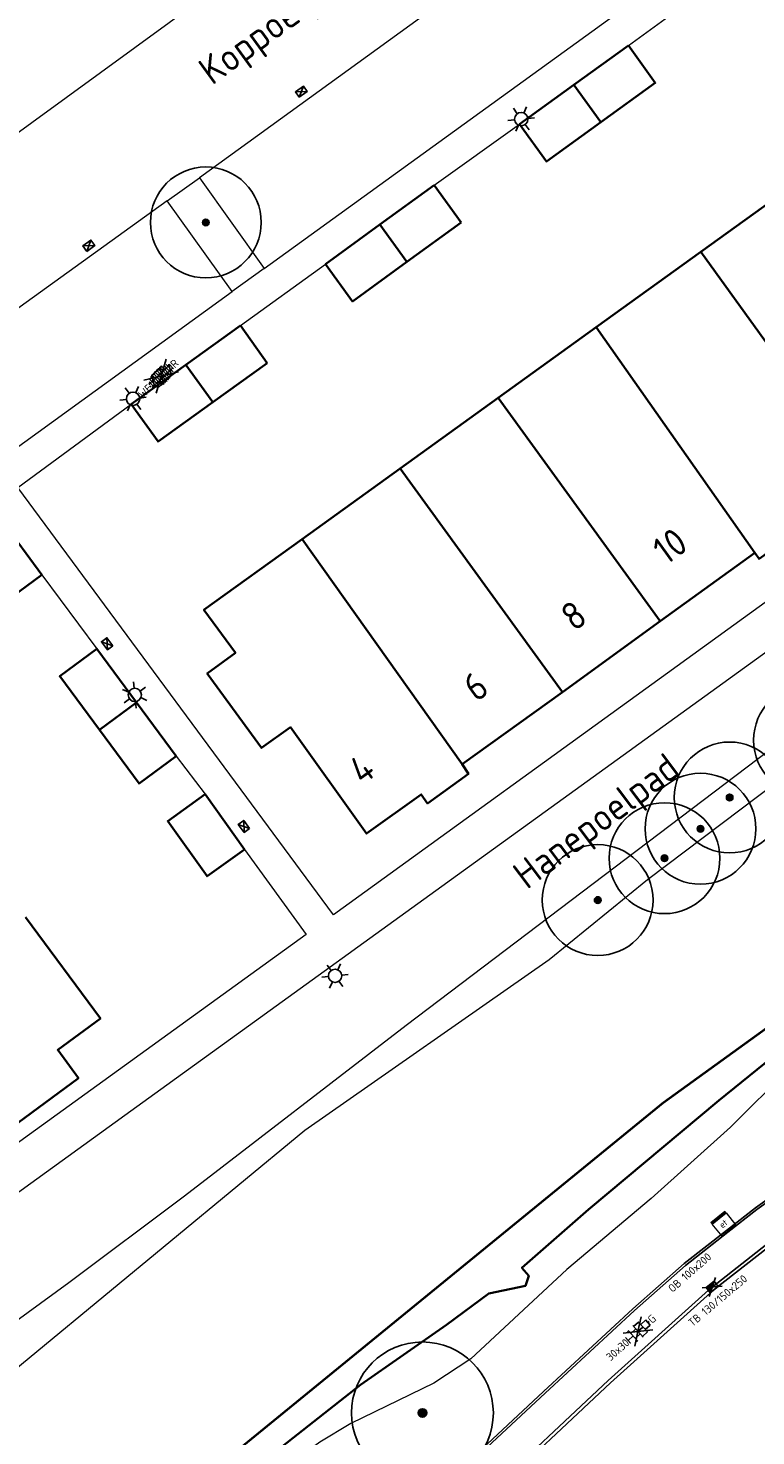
# Model space of a CAD drawing. Header units: metres. Extents: x 92877 to 94117, y 464509 to 465451.
# Tile 71 of 102: x 93184 to 93217, y 465191 to 465254. Entities that reach past the tile are written whole.
import ezdxf
from ezdxf.enums import TextEntityAlignment as Align

# ---------------------------------------------------------------- set-up
doc = ezdxf.new("R2010")
doc.units = ezdxf.units.M
doc.linetypes.add('XX-PROJECTGRENS', pattern=[18, 12, -3, 0, -3])
doc.layers.get('0').update_dxf_attribs({"linetype": 'CONTINUOUS'})
for name, color, linetype, lineweight in [('B-WE-GK-BESCHOEIING-G', 252, 'GK-BESCHOEIING', 35), ('B-WE-GR-BEPLANTING_CULTUUR-G', 252, 'CONTINUOUS', 18), ('B-WE-GR-BOOM-S', 90, 'CONTINUOUS', 25), ('B-WE-KL-ET_KAST-S', 252, 'CONTINUOUS', 25), ('B-WE-KL-ET_LS_OV_LICHTMAST-S', 252, 'CONTINUOUS', 25), ('B-WE-OG-TOPOGRAFIE_BEBOUWING-GV', 252, 'CONTINUOUS', 35), ('B-WE-OG-TOPOGRAFIE_HUISNUMMER-T25', 7, 'CONTINUOUS', 20), ('B-WE-OG-TOPOGRAFIE_STRAATNAAM-T18', 7, 'CONTINUOUS', 18), ('B-WE-OG-TOPOGRAFIE_WATER-GV', 252, 'CONTINUOUS', 18), ('B-WE-RI-HWA_KOLK-S', 252, 'CONTINUOUS', 25), ('B-WE-VH-VERHARDING-GV', 252, 'CONTINUOUS', 18), ('N-WE-KG-GRENS_PROJECT-G', 1, 'XX-PROJECTGRENS', 35), ('V-WE-RI-HWA_KOLK-S', 150, 'CONTINUOUS', 25), ('V-WE-VH-KANTOPSLUITING-T18', 10, 'CONTINUOUS', 18), ('V-WE-VH-KANTOPSLUITING_OPSLUITBAND_100X200-G', 150, 'VH-OPSLUITBAND_100X200-V', 25), ('V-WE-VH-KANTOPSLUITING_TROTTOIRBAND_130 150-G', 210, 'VH-TROTTOIRBAND_130-150-V', 25), ('V-WE-VH-KANTOPSLUITING_VOORKANTBAND-G', 50, 'CONTINUOUS', 25), ('V-WE-VH-VERHARDING_STRAATBAKSTEEN-S', 252, 'CONTINUOUS', 25), ('V-WE-VH-VERHARDING_TEGEL-S', 252, 'CONTINUOUS', 25)]:
    doc.layers.add(name, color=color, linetype=linetype, lineweight=lineweight)
doc.styles.add('NLCS-ISO', font='NLCS-ISO.ttf')
doc.styles.add('NLCS-ISO-M200-T18', font='NLCS-ISO.ttf', dxfattribs={"height": 0.36})
doc.styles.get("Standard").update_dxf_attribs({"font": 'isocp.shx'})
doc.linetypes.add('GK-BESCHOEIING', pattern='A,30,-5,[1,NLCS.SHX,S=1,R=0,X=0,Y=0],-5', length=40)
doc.linetypes.add('VH-OPSLUITBAND_100X200-V', pattern='A,4,[24,NLCS.SHX,S=1,R=0,X=0,Y=0],4,-2,4,-2', length=16)
doc.linetypes.add('VH-TROTTOIRBAND_130-150-V', pattern='A,2.5,[24,NLCS.SHX,S=1,R=0,X=0,Y=0],2.5,-2,2,-2,2,-2', length=15)

# ---------------------------------------------------------------- blocks, each defined once
blk = doc.blocks.new('Q_LICHTMAST')
for points in [[(-0.26, 0.15), (-0.52, 0.3)], [(0, 0.3), (0, 0.6)], [(0.26, 0.15), (0.52, 0.3)], [(-0.26, -0.15), (-0.52, -0.3)], [(0, -0.3), (0, -0.6)], [(0.26, -0.15), (0.52, -0.3)]]:
    blk.add_lwpolyline(points)
blk.add_circle((0, 0), 0.3)
blk = doc.blocks.new('V-SRI-KOLK_TROTTOIR-SO')
blk.add_hatch(color=256).paths.add_polyline_path([(1.125, 0.75), (-1.125, 0.75), (-1.125, -0.75)])
at = {"ltscale": 0.1}
for p, q in [((-1.875, 1.25), (1.875, -1.25)), ((1.875, 1.25), (-1.875, -1.25))]:
    blk.add_line(p, q, dxfattribs=at)
blk.add_line((-1.125, -0.75), (1.125, 0.75))
at = {"flags": 128}
blk.add_lwpolyline([(-1.125, -0.75), (1.125, -0.75), (1.125, 0.75), (-1.125, 0.75)], close=True, dxfattribs=at)
blk = doc.blocks.new('B-SRI-KOLK_COMBINATIE-SO')
for p, q in [((-1.125, 0), (1.125, 1.5)), ((1.125, 0), (-1.125, 1.5))]:
    blk.add_line(p, q)
at = {"flags": 128}
blk.add_lwpolyline([(-1.125, 0), (1.125, 0), (1.125, 1.5), (-1.125, 1.5)], close=True, dxfattribs=at)
blk = doc.blocks.new('V-SVH-TEGEL_300X300_DUN_HALFST_KL-SO')
for p, q in [((-3.08, 0.75), (-3, 0.75)), ((-3, -0.83), (-3, 0.83)), ((-3, 0), (-1.5, 0)), ((-1.84, 1.5), (-1.5, 1.5)), ((-1.5, -1.6), (-1.5, 1.6)), ((-1.5, 0.75), (0, 0.75)), ((0, -1.78), (0, 1.78)), ((0, 1.5), (1.5, 1.5)), ((0, 0), (1.5, 0)), ((1.5, -1.6), (1.5, 1.6)), ((1.5, 0.75), (3, 0.75)), ((3, -0.83), (3, 0.83)), ((3, 0), (3.39, 0)), ((-3.08, -0.75), (-3, -0.75)), ((-1.84, -1.5), (-1.5, -1.5)), ((-1.5, -0.75), (0, -0.75)), ((0, -1.5), (1.5, -1.5)), ((1.5, -0.75), (3, -0.75))]:
    blk.add_line(p, q)
at = {"ltscale": 0.1}
for q in [(-2.75, -1.98), (-2.73, 1.96), (2.73, 1.96), (2.75, -1.98)]:
    blk.add_line((0, 0), q, dxfattribs=at)
at = {"style": 'NLCS-ISO'}
blk.add_attdef('FORMAAT', text='', height=1.8, dxfattribs=at).set_placement((-3.18, 0), align=Align.MIDDLE_RIGHT)
blk.add_attdef('KLEUR', text='', height=1.8, dxfattribs=at).set_placement((3.49, 0), align=Align.MIDDLE_LEFT)
at = {"style": 'NLCS-ISO', "flags": 1}
blk.add_attdef('FUNCTIE', text='', height=1.8, dxfattribs=at).set_placement((0.12, -3.58), align=Align.MIDDLE_CENTER)
blk = doc.blocks.new('V-SVH-SBS_WAALFORMAAT_HALFST_KL-SO')
for p, q in [((0, 0), (-3.46, 2)), ((0, 0), (-3.46, -2)), ((-3.37, -0.21), (-3.37, 0.21)), ((-2.87, -0.96), (-2.87, 0.96)), ((-2.87, 0.54), (-2.37, 0.54)), ((-2.86, -0.97), (-1.34, 1.65)), ((-2.37, -1.29), (-2.37, 1.29)), ((-1.87, -1.5), (-1.87, 1.5)), ((-1.87, 0.54), (-1.37, 0.54)), ((-1.37, -1.65), (-1.37, 1.65)), ((-1.37, 1.54), (-0.87, 1.54)), ((-0.87, -1.74), (-0.87, 1.74)), ((-0.87, 0.54), (-0.37, 0.54)), ((-0.84, -1.74), (1.15, 1.69)), ((-0.37, -1.79), (-0.37, 1.79)), ((-0.37, 1.54), (0.13, 1.54)), ((0, 0), (3.46, 2)), ((0, 0), (3.46, -2)), ((0.13, -1.8), (0.13, 1.8)), ((0.13, 0.54), (0.63, 0.54)), ((0.63, -1.77), (0.63, 1.77)), ((0.63, 1.54), (1.13, 1.54)), ((1.13, -1.7), (1.13, 1.7)), ((1.13, 0.54), (1.63, 0.54)), ((1.63, -1.58), (1.63, 1.58)), ((1.63, 1.54), (1.77, 1.54)), ((1.74, -1.54), (3.08, 0.76)), ((2.13, -1.4), (2.13, 1.4)), ((2.13, 0.54), (2.63, 0.54)), ((2.63, -1.14), (2.63, 1.14)), ((3.13, -0.7), (3.13, 0.7)), ((3.13, 0.54), (3.24, 0.54)), ((-3.28, -0.46), (-2.87, -0.46)), ((-2.37, -0.46), (-1.87, -0.46)), ((-1.87, -1.46), (-1.37, -1.46)), ((-1.37, -0.46), (-0.87, -0.46)), ((-0.87, -1.46), (-0.37, -1.46)), ((-0.37, -0.46), (0.13, -0.46)), ((0.13, -1.46), (0.63, -1.46)), ((0.63, -0.46), (1.13, -0.46)), ((1.13, -1.46), (1.63, -1.46)), ((1.63, -0.46), (2.13, -0.46)), ((2.63, -0.46), (3.13, -0.46))]:
    blk.add_line(p, q)
for centre in [(-3.12, 0.54), (-2.12, 0.54), (-1.12, 0.54), (-0.62, 1.54), (-0.12, 0.54), (0.38, 1.54), (0.88, 0.54), (1.38, 1.54), (1.88, 0.54), (2.88, 0.54), (-2.62, -0.46), (-1.62, -0.46), (-1.12, -1.46), (-0.62, -0.46), (-0.12, -1.46), (0.38, -0.46), (0.88, -1.46), (1.38, -0.46), (2.38, -0.46)]:
    blk.add_circle(centre, 0.0881)
for centre, start, end in [((-1.62, 1.54), 166.7149, 45.7554), ((-2.12, -1.46), 16.1129, 118.5453), ((1.88, -1.46), 358.1671, 220.9526)]:
    blk.add_arc(centre, 0.0881, start, end)
at = {"style": 'NLCS-ISO'}
blk.add_attdef('FORMAAT', text='', height=1.8, dxfattribs=at).set_placement((-3.39, 0), align=Align.MIDDLE_RIGHT)
blk.add_attdef('KLEUR', text='', height=1.8, dxfattribs=at).set_placement((3.39, 0), align=Align.MIDDLE_LEFT)
at = {"style": 'NLCS-ISO', "flags": 1}
blk.add_attdef('FUNCTIE', text='', height=1.8, dxfattribs=at).set_placement((0.12, -3.58), align=Align.MIDDLE_CENTER)
blk = doc.blocks.new('SKL-ET_KAST_ELEKTRA-SO')
at = {"color": 0, "linetype": 'ByBlock', "lineweight": 18}
for points in [[(-2, 2), (2, 2), (2, 1.68), (-2, 1.68)], [(-2, 1.52), (2, 1.52), (2, -2), (-2, -2)]]:
    blk.add_lwpolyline(points, close=True, dxfattribs=at)
at = {"color": 0, "linetype": 'ByBlock', "lineweight": 18, "style": 'NLCS-ISO'}
blk.add_text('et', height=1.5, dxfattribs=at).set_placement((0, 0), align=Align.MIDDLE_CENTER)
blk = doc.blocks.new('SGR-BOOM_01')
at = {"ltscale": 0.1}
h = blk.add_hatch(color=256, dxfattribs=at)
edge = h.paths.add_edge_path()
edge.add_arc((0, 0), 0.15, 0, 360)
for radius in [2.5, 0.045]:
    blk.add_circle((0, 0), radius)
blk.add_circle((0, 0), 0.15, dxfattribs=at)

msp = doc.modelspace()

# ---------------------------------------------------------------- linework, layer by layer
at = {"layer": 'B-WE-GK-BESCHOEIING-G', "flags": 128}
msp.add_lwpolyline([(93188.174, 465184.384), (93199.494, 465193.284), (93203.362, 465195.993), (93205.285, 465197.402), (93206.929, 465197.751), (93207.082, 465198.209), (93206.768, 465198.569), (93209.77, 465201.19), (93215.656, 465206.11), (93218.406, 465208.33), (93223.968, 465212.225), (93226.399, 465213.661), (93231.502, 465216.863), (93237.674, 465220.988), (93250.884, 465230.172), (93261.234, 465237.882), (93271.959, 465246.683), (93275.437, 465249.401), (93278.922, 465251.603)], dxfattribs=at)
at = {"layer": 'B-WE-GR-BEPLANTING_CULTUUR-G', "flags": 128}
for points in [[(93177.141, 465190.449), (93183.202, 465195.636), (93186.325, 465197.897), (93191.541, 465201.814), (93201.549, 465209.514), (93217.927, 465221.917), (93229.682, 465230.451), (93239.63, 465237.437), (93242.348, 465239.572), (93243.933, 465240.588), (93245.56, 465241.915), (93249.455, 465244.632), (93266.381, 465256.864)], [(93280.004, 465250.244), (93260.24, 465236.341), (93246.302, 465226.162), (93218.814, 465207.527), (93216.189, 465204.902), (93212.597, 465201.691), (93208.805, 465198.489), (93204.464, 465194.455), (93202.79, 465193.358), (93199.059, 465191.551), (93197.653, 465190.699), (93194.176, 465188.168), (93190.554, 465184.93), (93188.225, 465183.206), (93184.675, 465180.337)]]:
    msp.add_lwpolyline(points, dxfattribs=at)
at = {"layer": 'B-WE-OG-TOPOGRAFIE_BEBOUWING-GV'}
for p, q in [((93209.118, 465251.914), (93211.573, 465253.685)), ((93206.662, 465250.143), (93209.118, 465251.914)), ((93209.118, 465251.914), (93210.334, 465250.227)), ((93200.363, 465245.613), (93202.813, 465247.394)), ((93202.813, 465247.394), (93204.036, 465245.712)), ((93218.97, 465247.362), (93214.84, 465244.385)), ((93197.912, 465243.831), (93200.363, 465245.613)), ((93200.363, 465245.613), (93201.586, 465243.93)), ((93204.036, 465245.712), (93201.586, 465243.93)), ((93214.84, 465244.385), (93210.122, 465240.986)), ((93214.84, 465244.385), (93222.119, 465234.284)), ((93191.607, 465239.287), (93194.071, 465241.056)), ((93194.071, 465241.056), (93195.284, 465239.366)), ((93210.122, 465240.986), (93205.698, 465237.798)), ((93210.122, 465240.986), (93217.283, 465230.804)), ((93189.143, 465237.518), (93191.607, 465239.287)), ((93191.607, 465239.287), (93192.82, 465237.597)), ((93195.284, 465239.366), (93192.82, 465237.597)), ((93205.698, 465237.798), (93201.274, 465234.611)), ((93213.013, 465227.722), (93205.698, 465237.798)), ((93201.274, 465234.611), (93196.85, 465231.423)), ((93208.595, 465224.533), (93201.274, 465234.611)), ((93183.316, 465232.249), (93185.111, 465229.816)), ((93196.85, 465231.423), (93204.08, 465221.274)), ((93213.013, 465227.722), (93217.283, 465230.804)), ((93208.595, 465224.533), (93213.013, 465227.722)), ((93187.594, 465226.482), (93189.384, 465224.062)), ((93204.08, 465221.274), (93208.595, 465224.533)), ((93189.384, 465224.062), (93187.712, 465222.825)), ((93189.384, 465224.062), (93191.174, 465221.642)), ((93192.482, 465219.923), (93194.262, 465217.432))]:
    msp.add_line(p, q, dxfattribs=at)
at = {"layer": 'B-WE-OG-TOPOGRAFIE_BEBOUWING-GV', "flags": 128}
for points in [[(93211.573, 465253.685), (93212.79, 465251.998), (93210.334, 465250.227)], [(93210.334, 465250.227), (93207.879, 465248.456), (93206.662, 465250.143)], [(93201.586, 465243.93), (93199.135, 465242.149), (93197.912, 465243.831)], [(93192.82, 465237.597), (93190.356, 465235.828), (93189.143, 465237.518)], [(93217.283, 465230.804), (93217.474, 465230.537), (93222.31, 465234.017), (93222.119, 465234.284)], [(93185.111, 465229.816), (93183.435, 465228.579), (93181.64, 465231.012)], [(93196.85, 465231.423), (93192.427, 465228.235), (93193.848, 465226.302), (93192.573, 465225.369), (93195.029, 465222.01), (93196.33, 465222.942), (93199.764, 465218.149), (93202.228, 465219.914), (93202.517, 465219.511), (93204.354, 465220.838), (93204.08, 465221.274)], [(93187.712, 465222.825), (93185.922, 465225.245), (93187.594, 465226.482)], [(93191.174, 465221.642), (93189.502, 465220.405), (93187.712, 465222.825)], [(93194.262, 465217.432), (93192.57, 465216.223), (93190.79, 465218.714), (93192.482, 465219.923)], [(93174.388, 465206.998), (93173.782, 465206.525), (93174.118, 465206.102), (93174.456, 465206.368), (93177.507, 465202.233), (93182.511, 465205.927), (93183.442, 465204.666), (93186.765, 465207.119), (93185.829, 465208.39), (93187.755, 465209.804), (93184.376, 465214.378)]]:
    msp.add_lwpolyline(points, dxfattribs=at)
at = {"layer": 'B-WE-OG-TOPOGRAFIE_WATER-GV', "flags": 128}
msp.add_lwpolyline([(93222.54, 465223.677), (93212.44, 465216.06), (93208, 465212.46), (93196.98, 465204.755), (93181.843, 465192.276)], dxfattribs=at)
at = {"layer": 'B-WE-VH-VERHARDING-GV'}
for p, q in [((93210.514, 465260.965), (93192.221, 465247.717)), ((93177.638, 465245.112), (93195.992, 465258.469)), ((93195.142, 465243.626), (93213.41, 465256.847)), ((93211.573, 465253.685), (93215.421, 465256.489)), ((93202.813, 465247.394), (93206.662, 465250.143)), ((93190.773, 465246.683), (93192.221, 465247.717)), ((93192.221, 465247.717), (93195.142, 465243.626)), ((93190.773, 465246.683), (93180.123, 465239.015)), ((93193.694, 465242.592), (93190.773, 465246.683)), ((93195.142, 465243.626), (93193.694, 465242.592)), ((93194.071, 465241.056), (93197.912, 465243.831)), ((93185.111, 465229.816), (93187.594, 465226.482)), ((93191.174, 465221.642), (93192.482, 465219.923))]:
    msp.add_line(p, q, dxfattribs=at)
at = {"layer": 'B-WE-VH-VERHARDING-GV', "flags": 128}
for points in [[(93260.287, 465259.352), (93198.272, 465214.482), (93184.032, 465233.752), (93189.143, 465237.518)], [(93178.041, 465185.559), (93174.282, 465190.486), (93174.173, 465190.65), (93174.082, 465190.825), (93174.01, 465191.008), (93173.957, 465191.198), (93173.926, 465191.392), (93173.915, 465191.589), (93173.925, 465191.785), (93173.956, 465191.98), (93174.405, 465194.332), (93174.452, 465194.522), (93174.518, 465194.708), (93174.6, 465194.886), (93174.699, 465195.055), (93174.813, 465195.215), (93174.943, 465195.362), (93175.085, 465195.497), (93175.24, 465195.618), (93188.85, 465205.448), (93226.35, 465232.528), (93261.426, 465257.866)], [(93180.123, 465239.015), (93183.124, 465234.951), (93193.694, 465242.592)], [(93194.262, 465217.432), (93197.044, 465213.593), (93176.612, 465198.846), (93158.257, 465223.685)]]:
    msp.add_lwpolyline(points, dxfattribs=at)
at = {"layer": 'N-WE-KG-GRENS_PROJECT-G', "const_width": 0.1, "flags": 128}
msp.add_lwpolyline([(93142.804, 465086.89), (93145.447, 465089.504), (93147.332, 465091.955), (93148.613, 465093.182), (93161.411, 465113.679), (93167.204, 465122.957), (93170.456, 465128.173), (93179.763, 465143.103), (93186.894, 465154.496), (93187.89, 465154.904), (93188.17, 465154.679), (93191.39, 465152.077), (93194.828, 465149.413), (93202.752, 465142.922), (93211.334, 465136.086), (93246.401, 465107.701), (93253.059, 465102.314), (93253.343, 465100.976), (93245.804, 465089.865), (93244.522, 465087.941), (93231.812, 465069.293), (93227.954, 465063.58), (93226.853, 465062.424), (93215.691, 465046.012), (93211.996, 465040.636), (93204.425, 465029.753), (93202.609, 465027.143), (93198.032, 465020.213), (93194.363, 465014.869), (93190.619, 465009.505), (93189.819, 465008.221), (93185.531, 465002.305), (93181.433, 464996.691), (93178.696, 464993.153), (93172.103, 464984.564), (93163.085, 464972.835), (93161.131, 464970.564), (93154.083, 464961.647), (93148.985, 464955.311), (93145.469, 464951.039), (93138.605, 464942.927), (93131.702, 464935.14), (93128.236, 464931.41), (93126.865, 464929.653), (93122.062, 464924.79), (93112.82, 464915.353), (93112.694, 464915.474), (93110.007, 464912.809), (93108.158, 464914.641), (93097.954, 464904.418), (93099.616, 464902.379), (93097.346, 464900.004), (93095.105, 464898.042), (93093.141, 464896.427), (93087.358, 464891.835), (93084.647, 464889.561), (93079.687, 464885.222), (93073.559, 464880.645), (93064.795, 464874.789), (93057.662, 464870.165), (93057.255, 464870.007), (93057.168, 464870.002), (93056.607, 464870.091), (93053.277, 464868.411), (93060.039, 464854.372), (93062.426, 464849.152), (93065.249, 464843.338), (93068.532, 464844.778), (93069.154, 464846.147), (93077.316, 464850.716), (93083.11, 464853.91), (93083.112, 464853.905), (93087.983, 464856.618), (93087.623, 464857.315), (93087.914, 464857.845), (93094.137, 464862.208), (93094.032, 464862.502), (93094.431, 464862.805), (93094.609, 464862.539), (93096.966, 464864.191), (93097.445, 464863.691), (93100.286, 464866.409), (93107.265, 464873.112), (93113.757, 464878.765), (93119.027, 464883.354), (93126.19, 464890.319), (93126.053, 464890.447), (93129.224, 464893.588), (93132.754, 464897.33), (93136.979, 464901.466), (93141.064, 464906.039), (93145.123, 464910.02), (93146.946, 464911.937), (93151.571, 464916.872), (93154.026, 464919.546), (93161.923, 464928.693), (93166.437, 464933.828), (93170.519, 464938.737), (93174.372, 464943.51), (93176.337, 464945.983), (93178.669, 464948.924), (93181.236, 464952.541), (93184.321, 464956.452), (93185.617, 464958.052), (93188.572, 464961.84), (93195.315, 464970.699), (93197.093, 464969.277), (93199.637, 464972.465), (93198.95, 464972.958), (93202.951, 464977.949), (93202.249, 464978.521), (93202.364, 464978.666), (93202.234, 464979.72), (93202.711, 464980.328), (93203.771, 464980.458), (93206.283, 464983.648), (93206.153, 464984.709), (93206.628, 464985.314), (93207.678, 464985.434), (93209.477, 464987.722), (93211.5, 464990.295), (93211.38, 464991.345), (93211.858, 464991.954), (93212.908, 464992.074), (93215.413, 464995.259), (93215.283, 464996.319), (93215.758, 464996.923), (93216.817, 464997.043), (93217.976, 464998.513), (93217.195, 464999.188), (93221.285, 465004.117), (93220.562, 465004.619), (93224.498, 465009.504), (93223.744, 465010.107), (93228.745, 465016.379), (93228.548, 465017.661), (93229.799, 465019.138), (93230.171, 465019.204), (93232.859, 465016.92), (93240.879, 465028.723), (93247.237, 465037.466), (93243.345, 465039.426), (93245.385, 465042.407), (93267.791, 465074.762), (93271.654, 465080.832), (93274.315, 465084.653), (93274.677, 465085.271), (93280.631, 465092.992), (93283.915, 465097.533), (93293.238, 465109.1), (93296.471, 465112.853), (93305.145, 465123.792), (93308.461, 465126.639), (93309.398, 465127), (93310.34, 465127.104), (93311.021, 465127.029), (93311.569, 465126.572), (93314.325, 465123.425), (93311.446, 465121.218), (93317.763, 465113.435), (93320.742, 465115.844), (93321.734, 465114.618), (93318.743, 465112.198), (93332.363, 465095.383), (93335.324, 465097.784), (93336.313, 465096.566), (93333.394, 465094.197), (93346.863, 465077.572), (93349.745, 465079.914), (93350.754, 465078.674), (93347.845, 465076.305), (93354.176, 465068.5), (93362.85, 465075.591), (93361.376, 465077.286), (93365.219, 465080.332), (93350.596, 465098.232), (93346.729, 465095.077), (93346.089, 465095.987), (93350.715, 465099.775, 0.50922), (93350.922, 465101.967), (93324.402, 465134.651), (93320.907, 465131.811), (93318.885, 465134.322, -0.098106), (93317.859, 465136.546), (93317.809, 465136.827), (93329.287, 465148.479), (93335.156, 465154.254), (93344.697, 465163.309, -0.349567), (93347.493, 465163.354), (93347.813, 465163.049), (93349.127, 465161.413), (93346.391, 465159.229), (93348.191, 465157.343), (93348.243, 465157.384), (93353.341, 465151.084), (93356.361, 465153.524), (93357.294, 465152.369), (93354.273, 465149.929), (93367.901, 465133.094), (93370.919, 465135.533), (93371.856, 465134.369), (93368.844, 465131.928), (93379.841, 465118.334), (93382.859, 465120.772), (93383.785, 465119.621), (93380.762, 465117.178), (93384.644, 465112.392), (93390.968, 465117.536), (93393.698, 465119.744), (93389.575, 465124.751), (93393.126, 465127.653), (93381.652, 465141.958), (93378.045, 465139.012), (93374.932, 465142.847), (93384.724, 465150.628, 0.393005), (93384.971, 465152.673), (93376.322, 465163.131, 0.393551), (93374.278, 465163.377), (93369.858, 465159.798), (93359.893, 465172.144), (93359.196, 465171.59), (93356.894, 465174.416), (93366.327, 465182.365), (93383.74, 465196.71, -0.309181), (93386.819, 465196.235), (93386.977, 465196.072), (93387.797, 465195.067), (93385.13, 465192.859), (93391.412, 465185.104), (93394.43, 465187.543), (93395.435, 465186.298), (93392.425, 465183.858), (93405.872, 465167.212), (93408.891, 465169.662), (93409.895, 465168.418), (93406.884, 465165.977), (93415.682, 465155.114), (93422.305, 465160.477), (93419.312, 465164.504), (93427.805, 465171.459), (93432.936, 465175.602, 0.389945), (93433.117, 465177.605), (93406.306, 465210.598, 0.403895), (93404.272, 465210.792), (93395.071, 465203.259, -0.04985), (93394.529, 465205.075), (93406.003, 465214.474), (93406.153, 465214.258), (93408.855, 465216.515), (93413.243, 465220.126), (93424.061, 465228.978), (93433.335, 465236.564), (93456.901, 465255.803), (93462.358, 465260.256), (93474.24, 465257.384), (93487.491, 465268.365), (93481.957, 465274.413), (93477.953, 465270.75), (93460.622, 465275.164), (93454.054, 465277.377), (93450.532, 465272.851), (93448.516, 465271.205), (93400.455, 465231.959), (93399.011, 465233.652), (93395.691, 465230.975), (93395.475, 465231.241), (93389.321, 465226.059), (93372.983, 465212.672), (93260.058, 465121.022), (93254.212, 465128.327), (93255.485, 465129.359), (93251.172, 465134.67), (93250.976, 465134.513), (93249.73, 465136.066), (93249.925, 465136.222), (93245.512, 465141.593), (93245.414, 465141.489), (93215.797, 465178.086), (93224.817, 465185.374), (93221.615, 465189.311), (93221.504, 465189.439), (93221.504, 465189.484), (93221.582, 465189.664), (93258.555, 465216.278), (93287.858, 465237.306), (93316.719, 465257.815), (93323.665, 465262.74), (93325.266, 465260.773), (93334.631, 465268.404), (93348.967, 465280.041), (93353.283, 465283.494), (93353.525, 465283.192), (93373.219, 465297.094), (93403.844, 465318.948), (93403.686, 465319.158), (93405.483, 465320.403), (93410.351, 465324.912), (93402.835, 465333.569), (93398.335, 465338.895), (93392.573, 465334.08), (93389.104, 465331.474), (93348.447, 465302.964), (93320.1, 465282.787), (93289.014, 465260.48), (93254.82, 465235.917), (93226.588, 465215.717), (93213.129, 465205.995), (93182.769, 465181.222), (93183.254, 465180.57), (93182.292, 465179.905), (93183.685, 465178.016), (93174.631, 465171.467), (93173.396, 465173.195), (93172.303, 465172.388), (93168.471, 465170.193), (93170.119, 465168.084), (93171.264, 465166.905), (93171.887, 465165.92), (93172.046, 465165.485), (93172.061, 465164.02), (93171.791, 465162.221), (93171.603, 465161.889), (93167.902, 465156.013), (93164.39, 465150.403), (93160.435, 465144.058), (93158.382, 465140.726), (93156.607, 465137.917), (93154.807, 465135.049), (93153.786, 465134.188), (93154.016, 465133.775), (93153.338, 465133.133), (93153.16, 465132.506), (93153.134, 465132.463), (93152.077, 465130.671), (93150.973, 465128.906), (93147.775, 465123.769), (93144.058, 465117.809), (93140.544, 465112.153), (93139.017, 465109.781), (93136.381, 465105.485), (93134.48, 465102.415), (93134.183, 465101.965), (93133.958, 465101.735), (93130.915, 465098.93), (93126.03, 465094.455), (93121.818, 465090.575), (93117.904, 465086.833), (93113.47, 465082.448), (93112.834, 465082.495), (93109.779, 465079.439), (93106.782, 465076.441), (93106.819, 465075.801), (93105.522, 465074.513), (93100.162, 465069.076), (93097.993, 465066.793), (93094.572, 465063.113), (93089.135, 465057.106), (93083.693, 465051.015), (93080.417, 465047.335), (93077.017, 465043.497), (93073.934, 465040.014), (93073.472, 465039.534), (93072.001, 465037.863), (93071.812, 465037.638), (93069.705, 465035.225), (93068.078, 465033.424), (93064.121, 465029.238), (93059.891, 465024.784), (93054.546, 465019.348), (93051.829, 465016.783), (93042.954, 465008.588), (93039.428, 465005.328), (93039.04, 465005.881), (93035.768, 465003.501), (93034.642, 465002.582), (93035.282, 465001.847), (93028.269, 464995.871), (93027.63, 464996.626), (93025.853, 464995.108), (93024.898, 464994.489), (93025.348, 464993.801), (93025.385, 464993.139), (93023.546, 464991.657), (93020.74, 464989.867), (93009.831, 464980.839), (93002.614, 464974.822), (93001.219, 464974.424), (92997.627, 464972.314), (93000.275, 464968.182), (93003.222, 464963.818), (93004.539, 464962.472), (93005.558, 464961.008), (93007.714, 464956.785), (93011.389, 464958.36), (93011.758, 464959.803), (93016.761, 464964.005), (93022.798, 464969.066), (93023.124, 464969.069), (93023.859, 464969.958), (93031.994, 464976.787), (93034.007, 464978.44), (93039.335, 464982.95), (93042.149, 464985.327), (93043.343, 464986.286), (93048.652, 464990.9), (93051.638, 464993.482), (93054.319, 464995.599), (93054.16, 464995.728), (93056.817, 464998.088), (93056.95, 464998.249), (93057.025, 464998.223), (93061.752, 465002.708), (93069.172, 465009.817), (93070.327, 465011.305), (93072.947, 465014.003), (93077.454, 465018.647), (93081.951, 465023.517), (93086.147, 465028.149), (93090.291, 465032.813), (93095.645, 465038.867), (93100.706, 465044.522), (93107.652, 465052.218), (93109.08, 465053.733), (93109.476, 465054.154), (93112.165, 465057.006), (93113.936, 465058.77), (93117.521, 465062.601), (93121.643, 465066.775), (93123.547, 465068.699), (93128.69, 465073.617), (93128.797, 465073.72), (93131.858, 465076.592), (93136.523, 465080.981), (93138.359, 465082.708)], format="xyb", close=True, dxfattribs=at)
at = {"layer": 'V-WE-VH-KANTOPSLUITING_OPSLUITBAND_100X200-G', "flags": 128}
msp.add_lwpolyline([(93281.029, 465249.007), (93280.929, 465249.011), (93280.816, 465246.419), (93273.78, 465241.453), (93266.149, 465236.035), (93258.654, 465230.697), (93252.825, 465226.536), (93244.532, 465220.644), (93236.577, 465214.981), (93229.318, 465209.856), (93224.387, 465206.356), (93223.819, 465205.92), (93217.309, 465201.269), (93216.003, 465200.248), (93214.095, 465198.755), (93211.781, 465196.713), (93207.75, 465192.988), (93203.83, 465189.338), (93199.143, 465184.966), (93194.13, 465180.294), (93190.618, 465177.063), (93190.382, 465176.844), (93188.338, 465175.053), (93188.145, 465174.976), (93187.934, 465174.914), (93187.718, 465174.875), (93187.5, 465174.857), (93187.28, 465174.861), (93187.062, 465174.887), (93186.848, 465174.935), (93186.639, 465175.003), (93186.438, 465175.092), (93186.247, 465175.201), (93186.068, 465175.329), (93185.902, 465175.473), (93185.752, 465175.633), (93184.453, 465177.34), (93184.374, 465177.28)], dxfattribs=at)
at = {"layer": 'V-WE-VH-KANTOPSLUITING_TROTTOIRBAND_130 150-G', "flags": 128}
msp.add_lwpolyline([(93397.563, 465327.406), (93397.476, 465327.528), (93393.002, 465324.335), (93389.202, 465321.626), (93385.843, 465319.229), (93380.029, 465315.071), (93374.222, 465310.951), (93369.574, 465307.652), (93366.545, 465305.502), (93365.302, 465304.613), (93360.146, 465301.009), (93355.27, 465297.483), (93351.404, 465294.753), (93345.087, 465290.242), (93335.105, 465283.099), (93332.764, 465281.464), (93332.055, 465280.986), (93329.996, 465279.526), (93327.583, 465277.813), (93326.883, 465277.286), (93326.746, 465277.188), (93321.227, 465273.274), (93313.092, 465267.457), (93304.959, 465261.647), (93296.433, 465255.546), (93290.939, 465251.611), (93288.793, 465250.097), (93286.018, 465248.139), (93283.947, 465246.687), (93282.351, 465245.53), (93274.812, 465240.192), (93272.366, 465238.448), (93271.468, 465237.83), (93269.373, 465236.356), (93267.307, 465234.897), (93266.298, 465234.136), (93259.739, 465229.457), (93253.389, 465224.944), (93245.471, 465219.314), (93242.777, 465217.415), (93241.541, 465216.544), (93240.315, 465215.673), (93239.077, 465214.786), (93230.342, 465208.582), (93223.949, 465204.046), (93218.241, 465199.968), (93215.357, 465197.701), (93215.186, 465197.554), (93210.66, 465193.486), (93205.02, 465188.198), (93201.883, 465185.313), (93192.555, 465176.638), (93191.754, 465175.886), (93190.891, 465175.118), (93189.435, 465173.757), (93189.063, 465173.419), (93188.838, 465173.24), (93188.6, 465173.078), (93188.352, 465172.935), (93188.093, 465172.81), (93187.826, 465172.705), (93187.549, 465172.619), (93187.269, 465172.541), (93186.985, 465172.497), (93186.706, 465172.49), (93186.415, 465172.489), (93186.128, 465172.509), (93185.844, 465172.551), (93185.564, 465172.614), (93185.29, 465172.697), (93185.021, 465172.801), (93184.763, 465172.924), (93184.513, 465173.066), (93184.275, 465173.227), (93184.049, 465173.404), (93183.838, 465173.599), (93183.642, 465173.807), (93183.296, 465174.252), (93182.686, 465175.024), (93182.174, 465175.694), (93182.055, 465175.603)], dxfattribs=at)
at = {"layer": 'V-WE-VH-KANTOPSLUITING_VOORKANTBAND-G', "flags": 128}
for points in [[(93281.029, 465249.007), (93280.914, 465246.366), (93273.838, 465241.371), (93266.207, 465235.954), (93258.712, 465230.616), (93252.883, 465226.455), (93244.59, 465220.562), (93236.635, 465214.899), (93229.376, 465209.774), (93224.445, 465206.275), (93223.878, 465205.839), (93217.369, 465201.189), (93216.065, 465200.17), (93214.159, 465198.678), (93211.848, 465196.639), (93207.818, 465192.915), (93203.898, 465189.265)], [(93267.395, 465234.776), (93266.387, 465234.015), (93259.826, 465229.335), (93253.476, 465224.822), (93245.558, 465219.192), (93242.863, 465217.292), (93241.628, 465216.422), (93240.402, 465215.551), (93239.164, 465214.664), (93230.429, 465208.46), (93224.036, 465203.924), (93218.331, 465199.848), (93215.452, 465197.585), (93215.285, 465197.441), (93210.761, 465193.375), (93205.122, 465188.088)]]:
    msp.add_lwpolyline(points, dxfattribs=at)

# ---------------------------------------------------------------- block references
at = {"layer": 'B-WE-GR-BOOM-S'}
for p, rotation in [((93192.51, 465245.71), 126), ((93219.725, 465222.36), 37), ((93216.144, 465219.777), 37), ((93214.827, 465218.367), 37), ((93213.205, 465217.039), 37), ((93210.19, 465215.152), 39)]:
    msp.add_blockref('SGR-BOOM_01', p, dxfattribs=dict(at, rotation=rotation))
at = {"layer": 'B-WE-GR-BOOM-S', "xscale": 1.28, "yscale": 1.28, "rotation": 26}
msp.add_blockref('SGR-BOOM_01', (93202.283, 465192.022), dxfattribs=at)
at = {"layer": 'B-WE-KL-ET_KAST-S', "xscale": 0.2, "yscale": 0.2, "zscale": 0.2, "rotation": 39}
msp.add_blockref('SKL-ET_KAST_ELEKTRA-SO', (93215.862, 465200.555), dxfattribs=at)
at = {"layer": 'B-WE-KL-ET_LS_OV_LICHTMAST-S'}
for p, rotation in [((93206.74, 465250.37), 35.99999999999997), ((93189.226, 465237.76), 35.99999999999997), ((93189.306, 465224.401), 126), ((93198.341, 465211.732), 35.99999999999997)]:
    msp.add_blockref('Q_LICHTMAST', p, dxfattribs=dict(at, rotation=rotation))
at = {"layer": 'B-WE-RI-HWA_KOLK-S'}
for p, xscale, yscale, zscale, rotation in [((93196.908, 465251.485), 0.2, 0.2, 0.2, 35.99999999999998), ((93187.318, 465244.537), 0.2, 0.2, 0.2, 35.99999999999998), ((93188.178, 465226.797), 0.1999999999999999, 0.1999999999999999, 0.1999999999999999, 126), ((93194.352, 465218.557), 0.1999999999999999, 0.1999999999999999, 0.1999999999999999, 126)]:
    msp.add_blockref('B-SRI-KOLK_COMBINATIE-SO', p, dxfattribs=dict(at, xscale=xscale, yscale=yscale, zscale=zscale, rotation=rotation))
at = {"layer": 'V-WE-RI-HWA_KOLK-S', "xscale": 0.2, "yscale": 0.2, "zscale": 0.2, "rotation": 37.99999999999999}
msp.add_blockref('V-SRI-KOLK_TROTTOIR-SO', (93215.357, 465197.701), dxfattribs=at)
at = {"layer": 'V-WE-VH-VERHARDING_STRAATBAKSTEEN-S', "xscale": 0.2, "yscale": 0.2, "zscale": 0.2, "rotation": 43.51396401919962}
msp.add_blockref('V-SVH-SBS_WAALFORMAAT_HALFST_KL-SO', (93190.497, 465238.78), dxfattribs=at).add_auto_attribs({'FORMAAT': 'WF', 'KLEUR': 'R'})
at = {"layer": 'V-WE-VH-VERHARDING_TEGEL-S', "xscale": 0.1999999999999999, "yscale": 0.1999999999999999, "zscale": 0.1999999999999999, "rotation": 42.0467335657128}
msp.add_blockref('V-SVH-TEGEL_300X300_DUN_HALFST_KL-SO', (93212.008, 465195.696), dxfattribs=at).add_auto_attribs({'FORMAAT': '30x30', 'KLEUR': 'G'})

# ---------------------------------------------------------------- texts
at = {"layer": 'B-WE-OG-TOPOGRAFIE_HUISNUMMER-T25'}
for s, rotation, p in [('10', 35.8, (93213.45, 465231.121)), ('8', 35.8, (93209.104, 465227.984)), ('6', 35.8, (93204.679, 465224.79)), ('4', 35.6, (93199.54, 465221.064))]:
    msp.add_text(s, height=1.25, rotation=rotation, dxfattribs=at).set_placement(p, align=Align.MIDDLE)
at = {"layer": 'B-WE-OG-TOPOGRAFIE_STRAATNAAM-T18'}
for s, rotation, p in [('Koppoelplaats', 36, (93196.448, 465255.06)), ('Hanepoelpad', 37, (93210.225, 465218.58))]:
    msp.add_text(s, height=1.25, rotation=rotation, dxfattribs=at).set_placement(p, align=Align.MIDDLE)
at = {"layer": 'V-WE-VH-KANTOPSLUITING-T18', "char_height": 0.36, "attachment_point": 1, "style": 'NLCS-ISO-M200-T18'}
for s, insert, rotation in [('OB 100x200', (93213.326, 465197.7), 41.2878), ('TB 130/150x250', (93214.232, 465196.164), 40.15072)]:
    msp.add_mtext_dynamic_manual_height_columns(s, width=4.97805, gutter_width=1.8, heights=[0], dxfattribs=dict(at, insert=insert, rotation=rotation))

doc.saveas('drawing.dxf')
